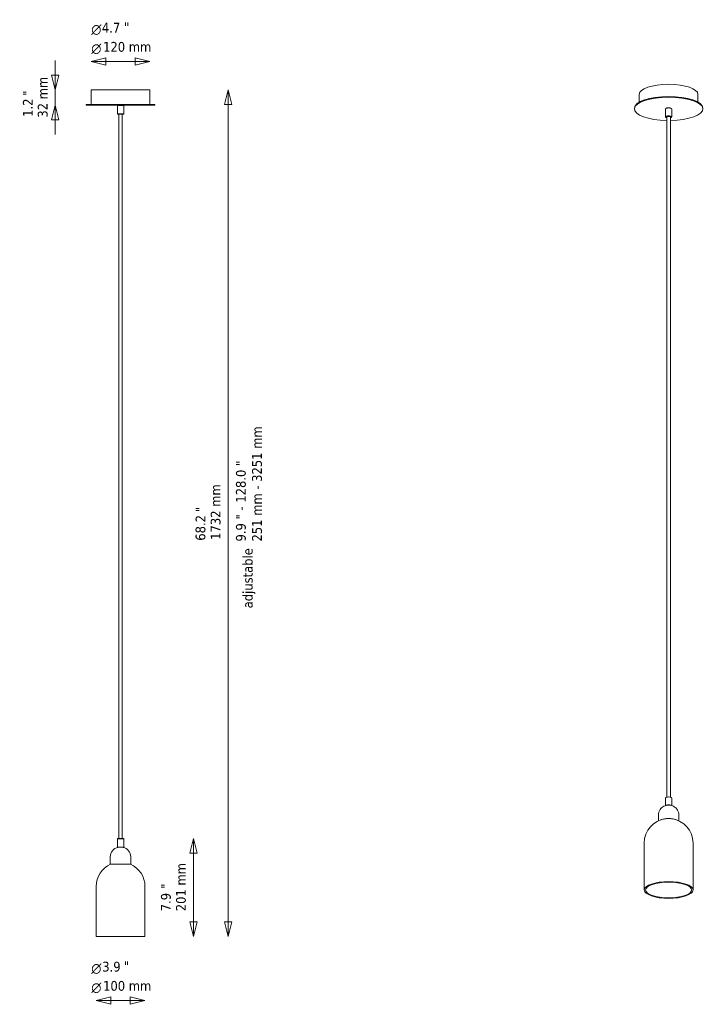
# Model space of a CAD drawing. Header units: millimetres. Extents: x 336 to 1734, y 479 to 2493.
import ezdxf

# ---------------------------------------------------------------- set-up
doc = ezdxf.new("R2010")
doc.units = ezdxf.units.MM
doc.header["$LTSCALE"] = 10
for name, color, linetype, lineweight in [('Symbol (ISO)', 7, 'Continuous', 18), ('Widoczne (ISO)', 7, 'Continuous', 18), ('Wymiar (ISO)', 7, 'Continuous', 18)]:
    doc.layers.add(name, color=color, linetype=linetype, lineweight=lineweight)
doc.styles.add('Styl tekstu30', font='AIGDT___.TTF')
doc.styles.add('Tekst notatki (ISO)', font='tahoma.ttf')

msp = doc.modelspace()

# ---------------------------------------------------------------- linework, layer by layer
at = {"layer": 'Widoczne (ISO)'}
for p, q in [((601.8, 2349.3), (481.8, 2349.3)), ((481.8, 2349.3), (481.8, 2321.3)), ((601.8, 2349.3), (601.8, 2321.3)), ((1602.9, 2340.1), (1602.9, 2324.2)), ((1722.9, 2340.1), (1722.9, 2324.2)), ((611.8, 2319.3), (471.8, 2319.3)), ((471.8, 2317.8), (471.8, 2319.3)), ((471.8, 2317.8), (611.8, 2317.8)), ((535.8, 2317.8), (535.3, 2317.3)), ((548.3, 2317.3), (535.3, 2317.3)), ((535.3, 2300.3), (535.3, 2317.3)), ((547.8, 2317.8), (548.3, 2317.3)), ((548.3, 2300.3), (548.3, 2317.3)), ((611.8, 2317.8), (611.8, 2319.3)), ((535.3, 2300.3), (548.3, 2300.3)), ((535.8, 2299.8), (535.3, 2300.3)), ((547.8, 2299.8), (535.8, 2299.8)), ((538.3, 2299.8), (538.3, 817.8)), ((545.3, 2299.8), (545.3, 817.8)), ((547.8, 2299.8), (548.3, 2300.3)), ((1592.9, 2310.5), (1592.9, 2311.9)), ((1656.4, 2294), (1656.4, 2310)), ((1657.3, 2311.2), (1656.8, 2310.8)), ((1668.5, 2311.2), (1668.9, 2310.8)), ((1669.4, 2294), (1669.4, 2310)), ((1732.9, 2310.5), (1732.9, 2311.9)), ((1657.3, 2292.8), (1656.8, 2293.2)), ((1659.4, 2294), (1659.4, 902.6)), ((1666.4, 2294), (1666.4, 902.6)), ((1668.5, 2292.8), (1668.9, 2293.2)), ((1656.4, 900.5), (1656.4, 885)), ((1657.3, 901.7), (1656.8, 901.3)), ((1668.5, 901.7), (1668.9, 901.3)), ((1669.4, 900.5), (1669.4, 885)), ((1641.9, 865.6), (1641.9, 854)), ((1650.9, 857.2), (1650.9, 857.1)), ((1674.9, 857.2), (1674.9, 857.1)), ((1683.9, 865.6), (1683.9, 854)), ((535.8, 817.8), (535.3, 817.3)), ((548.3, 817.3), (535.3, 817.3)), ((535.3, 817.3), (535.3, 800.3)), ((535.8, 817.8), (547.8, 817.8)), ((547.8, 817.8), (548.3, 817.3)), ((548.3, 817.3), (548.3, 800.3)), ((1612.9, 808.6), (1612.9, 712.5)), ((1712.9, 808.6), (1712.9, 712.5)), ((535.3, 800.3), (548.3, 800.3)), ((535.8, 799.8), (535.3, 800.3)), ((547.8, 799.8), (535.8, 799.8)), ((547.8, 799.8), (548.3, 800.3)), ((520.8, 780.2), (520.8, 765.2)), ((562.8, 780.2), (562.8, 765.2)), ((520.8, 765.2), (562.8, 765.2)), ((491.8, 719.5), (491.8, 617.2)), ((591.8, 719.5), (591.8, 617.2)), ((491.8, 617.2), (591.8, 617.2))]:
    msp.add_line(p, q, dxfattribs=at)
for centre, radius, start, end in [((483.8, 2321.3), 2, 180, 270), ((599.8, 2321.3), 2, 270, 0), ((1662.9, 808.6), 50, 96.3992, 180), ((1662.9, 808.6), 50, 0, 83.6008), ((540.8, 780.2), 20, 102.1772, 180), ((542.8, 780.2), 20, 0, 77.8228), ((541.8, 719.5), 50, 113.9445, 180), ((541.8, 719.5), 50, 0, 66.0555)]:
    msp.add_arc(centre, radius, start, end, dxfattribs=at)
for centre, major_axis, start_param, end_param in [((1662.9, 2340.1), (-60, 0), 3.141593, 6.283185), ((1662.9, 2310.5), (70, 0), 4.76241, 10.945553), ((1662.9, 2311.9), (-70, 0), 3.141593, 6.283185), ((1662.9, 2294), (6.5, 0), 5.910658, 9.797305), ((1662.9, 2310), (-6.5, 0), 3.141593, 6.283185), ((1662.9, 2310.5), (6, 0), 0.372527, 2.769066), ((1662.9, 2293.6), (-6, 0), 2.193623, 7.231155), ((1662.9, 2293.6), (4, 0), 5.777825, 9.930138), ((1662.9, 2294), (-3.5, 0), 6.088233, 6.283185), ((1662.9, 2294), (3.5, 0), 0, 0.194952), ((1662.9, 900.5), (-6.5, 0), 3.141593, 6.283185), ((1662.9, 884.5), (6.5, 0), 0.283491, 2.858101), ((1662.9, 900.9), (6, 0), 0.372527, 2.769066), ((1662.9, 851.6), (20.5, 0), 0.721251, 2.420341)]:
    msp.add_ellipse(centre, major_axis=major_axis, ratio=0.34202, start_param=start_param, end_param=end_param, dxfattribs=at)
for major_axis in [(50, 0), (47, 0)]:
    msp.add_ellipse((1662.9, 712.5), major_axis=major_axis, ratio=0.34202, dxfattribs=at)
msp.add_open_spline([(1641.9, 865.6), (1641.9, 867.8), (1642.2, 869.9), (1643.5, 873.8), (1644.4, 875.6), (1646.6, 878.8), (1647.8, 880), (1650.6, 882.4), (1652, 883.2), (1655.2, 884.7), (1656.6, 885.1), (1660, 885.9), (1661.5, 886), (1664.8, 886), (1666.4, 885.8), (1669.8, 884.9), (1671.1, 884.5), (1673.7, 883.2), (1674.9, 882.5), (1677, 880.8), (1677.9, 880), (1680.3, 877.3), (1681.9, 875), (1683.5, 870.1), (1683.9, 867.9), (1683.9, 865.6)], degree=3, knots=[1.570796, 1.570796, 1.570796, 1.570796, 1.680257, 1.680257, 1.799576, 1.799576, 1.951514, 1.951514, 2.174923, 2.174923, 2.550534, 2.550534, 3.178852, 3.178852, 3.807171, 3.807171, 4.117858, 4.117858, 4.301971, 4.301971, 4.422378, 4.422378, 4.599357, 4.599357, 4.712389, 4.712389, 4.712389, 4.712389], dxfattribs=at)
at = {"layer": 'Wymiar (ISO)', "lineweight": 18}
for p, q in [((408.2, 2379.3), (408.2, 2409.3)), ((511.8, 2414.5), (481.8, 2407)), ((511.8, 2407), (481.8, 2407)), ((481.8, 2407), (511.8, 2399.5)), ((511.8, 2399.5), (511.8, 2414.5)), ((511.8, 2407), (571.8, 2407)), ((601.8, 2407), (571.8, 2414.5)), ((571.8, 2414.5), (571.8, 2399.5)), ((571.8, 2407), (601.8, 2407)), ((571.8, 2399.5), (601.8, 2407)), ((400.7, 2379.3), (408.2, 2349.3)), ((415.7, 2379.3), (400.7, 2379.3)), ((408.2, 2379.3), (408.2, 2349.3)), ((408.2, 2349.3), (415.7, 2379.3)), ((408.2, 2317.8), (408.2, 2349.3)), ((761.8, 2349.3), (754.3, 2319.3)), ((761.8, 2319.3), (761.8, 2349.3)), ((769.3, 2319.3), (761.8, 2349.3)), ((408.2, 2317.8), (400.7, 2287.8)), ((408.2, 2287.8), (408.2, 2317.8)), ((415.7, 2287.8), (408.2, 2317.8)), ((754.3, 2319.3), (769.3, 2319.3)), ((761.8, 647.2), (761.8, 2319.3)), ((400.7, 2287.8), (415.7, 2287.8)), ((408.2, 2287.8), (408.2, 2257.8)), ((690.9, 817.8), (683.4, 787.8)), ((690.9, 787.8), (690.9, 817.8)), ((698.4, 787.8), (690.9, 817.8)), ((683.4, 787.8), (698.4, 787.8)), ((690.9, 647.2), (690.9, 787.8)), ((683.4, 647.2), (690.9, 617.2)), ((698.4, 647.2), (683.4, 647.2)), ((690.9, 647.2), (690.9, 617.2)), ((690.9, 617.2), (698.4, 647.2)), ((754.3, 647.2), (761.8, 617.2)), ((769.3, 647.2), (754.3, 647.2)), ((761.8, 647.2), (761.8, 617.2)), ((761.8, 617.2), (769.3, 647.2)), ((521.8, 493.6), (491.8, 486.1)), ((521.8, 486.1), (491.8, 486.1)), ((491.8, 486.1), (521.8, 478.6)), ((521.8, 478.6), (521.8, 493.6)), ((561.8, 486.1), (521.8, 486.1)), ((591.8, 486.1), (561.8, 493.6)), ((561.8, 493.6), (561.8, 478.6)), ((561.8, 486.1), (591.8, 486.1)), ((561.8, 478.6), (591.8, 486.1))]:
    msp.add_line(p, q, dxfattribs=at)
at = {"layer": 'Wymiar (ISO)', "lineweight": 18, "flags": 128}
for points in [[(511.8, 2414.5), (481.8, 2407), (511.8, 2399.5), (511.8, 2414.5)], [(571.8, 2399.5), (601.8, 2407), (571.8, 2414.5), (571.8, 2399.5)], [(400.7, 2379.3), (408.2, 2349.3), (415.7, 2379.3), (400.7, 2379.3)], [(769.3, 2319.3), (761.8, 2349.3), (754.3, 2319.3), (769.3, 2319.3)], [(415.7, 2287.8), (408.2, 2317.8), (400.7, 2287.8), (415.7, 2287.8)], [(698.4, 787.8), (690.9, 817.8), (683.4, 787.8), (698.4, 787.8)], [(683.4, 647.2), (690.9, 617.2), (698.4, 647.2), (683.4, 647.2)], [(754.3, 647.2), (761.8, 617.2), (769.3, 647.2), (754.3, 647.2)], [(521.8, 493.6), (491.8, 486.1), (521.8, 478.6), (521.8, 493.6)], [(561.8, 478.6), (591.8, 486.1), (561.8, 493.6), (561.8, 478.6)]]:
    msp.add_lwpolyline(points, dxfattribs=at)
at = {"layer": 'Wymiar (ISO)'}
for points in [[(511.8, 2414.5), (481.8, 2407), (511.8, 2399.5), (511.8, 2414.5)], [(571.8, 2399.5), (601.8, 2407), (571.8, 2414.5), (571.8, 2399.5)], [(400.7, 2379.3), (408.2, 2349.3), (415.7, 2379.3), (400.7, 2379.3)], [(769.3, 2319.3), (761.8, 2349.3), (754.3, 2319.3), (769.3, 2319.3)], [(415.7, 2287.8), (408.2, 2317.8), (400.7, 2287.8), (415.7, 2287.8)], [(698.4, 787.8), (690.9, 817.8), (683.4, 787.8), (698.4, 787.8)], [(683.4, 647.2), (690.9, 617.2), (698.4, 647.2), (683.4, 647.2)], [(754.3, 647.2), (761.8, 617.2), (769.3, 647.2), (754.3, 647.2)], [(521.8, 493.6), (491.8, 486.1), (521.8, 478.6), (521.8, 493.6)], [(561.8, 478.6), (591.8, 486.1), (561.8, 493.6), (561.8, 478.6)]]:
    msp.add_solid(points, dxfattribs=at)

# ---------------------------------------------------------------- texts
at = {"layer": 'Symbol (ISO)', "char_height": 20, "attachment_point": 1, "style": 'Tekst notatki (ISO)'}
for insert in [(548.9, 2487.2), (548.7, 566.3)]:
    msp.add_mtext('\\fTahoma|b0|i0;"', dxfattribs=dict(at, insert=insert))
at = {"layer": 'Symbol (ISO)', "char_height": 20, "attachment_point": 1, "rotation": 90, "style": 'Tekst notatki (ISO)'}
for insert in [(342, 2337), (695.4, 1485.4), (624.3, 714.9)]:
    msp.add_mtext('\\fTahoma|b0|i0;"', dxfattribs=dict(at, insert=insert))
at = {"layer": 'Symbol (ISO)', "insert": (777.9, 1425.4), "char_height": 20, "width": 241.783, "attachment_point": 1, "rotation": 90, "line_spacing_factor": 0.987884, "style": 'Tekst notatki (ISO)'}
msp.add_mtext('\\fTahoma|b0|i0;9.9 " - 128.0 "\\P\\fTahoma|b0|i0;251 mm - 3251 mm', dxfattribs=at)
at = {"layer": 'Symbol (ISO)', "insert": (792, 1288.7), "char_height": 20, "width": 124.603, "attachment_point": 1, "rotation": 90, "style": 'Tekst notatki (ISO)'}
msp.add_mtext('\\fTahoma|b0|i0;adjustable', dxfattribs=at)
at = {"layer": 'Wymiar (ISO)', "char_height": 20, "attachment_point": 7}
for s, insert, style in [('4.7', (503.7, 2466.6), 'Tekst notatki (ISO)'), ('\\fAIGDT|b0|i0|p0;n', (481.9, 2461.6), 'Styl tekstu30'), ('\\fAIGDT|b0|i0|p0;n', (481.9, 2422.3), 'Styl tekstu30'), ('120 mm', (506.1, 2426.9), 'Tekst notatki (ISO)'), ('3.9', (504.4, 545.3), 'Tekst notatki (ISO)'), ('\\fAIGDT|b0|i0|p0;n', (481.9, 540.7), 'Styl tekstu30'), ('100 mm', (506.1, 506), 'Tekst notatki (ISO)'), ('\\fAIGDT|b0|i0|p0;n', (481.9, 501.4), 'Styl tekstu30')]:
    msp.add_mtext(s, dxfattribs=dict(at, insert=insert, style=style))
at = {"layer": 'Wymiar (ISO)', "char_height": 20, "attachment_point": 7, "rotation": 90, "style": 'Tekst notatki (ISO)'}
for s, insert in [('32 mm', (393, 2292.4)), ('1.2', (362.1, 2294.1)), ('1732 mm', (746.6, 1428.8)), ('68.2', (715.7, 1427)), ('201 mm', (675.7, 669)), ('7.9', (644.9, 668.9))]:
    msp.add_mtext(s, dxfattribs=dict(at, insert=insert))

doc.saveas('drawing.dxf')
